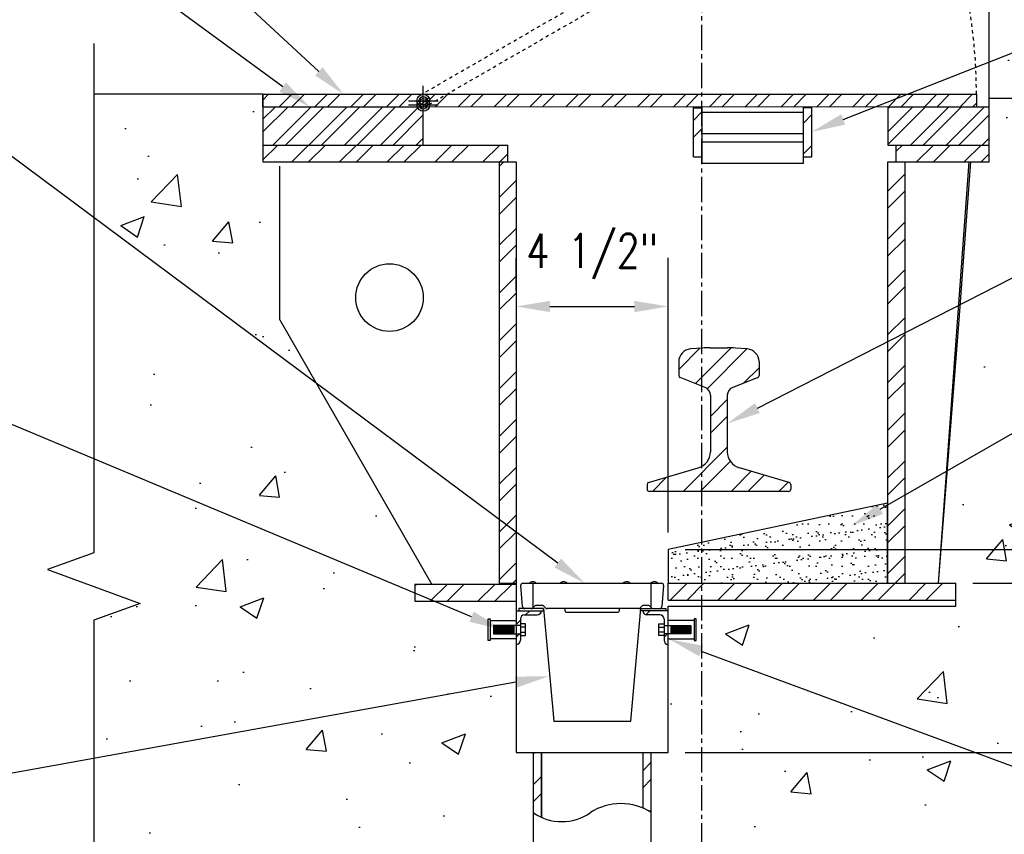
# Model space of a CAD drawing. Header units: inches. Extents: x -52 to 1110, y 0 to 128.
# Tile 18 of 38: x 377 to 406, y 81 to 106. Entities that reach past the tile are written whole.
import ezdxf
from ezdxf import colors
from ezdxf.entities.mleader import LeaderData, LeaderLine
from ezdxf.math import Vec2, Vec3

# ---------------------------------------------------------------- set-up
doc = ezdxf.new("R2010")
doc.units = ezdxf.units.IN
doc.header["$MEASUREMENT"] = 0
doc.linetypes.add('CENTER2', pattern=[1.125, 0.75, -0.125, 0.125, -0.125])
doc.linetypes.add('Hidden 3_32_', pattern=[0.140625, 0.09375, -0.046875])
for name, color, linetype in [('A-FLOR-PATT', 8, 'Continuous'), ('A-WALL-PATT', 8, 'Continuous'), ('G-Anno-Std-Cntr', 1, 'CENTER2'), ('M-DETL-PATT', 1, 'Continuous'), ('S-ANNO-DIMS', 1, 'Continuous'), ('S-ANNO-NOTE', 2, 'Continuous'), ('S-ANNO-SYMB', 2, 'Continuous'), ('S-DETL-GENF', 3, 'Continuous'), ('S-DETL-HDLN', 90, 'Hidden 3_32_'), ('S-DETL-LW10-_CL', 1, 'CENTER2'), ('S-DETL-MEDM', 33, 'Continuous'), ('S-DETL-THIN', 1, 'Continuous')]:
    doc.layers.add(name, color=color, linetype=linetype)
doc.layers.add('G-ANNO-NPLT', color=140, linetype='Continuous', plot=False)
doc.styles.add('Annotative', font='romans.shx', dxfattribs={"width": 0.8, "height": 0.125})
doc.dimstyles.new('Annotative', dxfattribs={"dimscale": 0, "dimtxt": 0.125, "dimasz": 0.125, "dimexe": 0.18, "dimexo": 0.0625, "dimgap": 0.09, "dimtad": 1, "dimdec": 3, "dimzin": 3, "dimdsep": 46, "dimlunit": 4, "dimtxsty": 'Annotative', "dimcen": 0.09, "dimclrt": 2, "dimazin": 2, "dimtfac": 1, "dimtdec": 3, "dimtmove": 1, "dimatfit": 0, "dimfxl": 1, "dimtfill": 1, "dimfrac": 2, "dimtolj": 1, "dimtzin": 0, "dimarcsym": 0})
pattern_1 = [(45, (0, -1e-14), (-0.7071068, 0.7071068), []), (45, (0, 0.5), (-0.7071068, 0.7071068), [])]
pattern_2 = [(45, (417.3533, -60.8364), (-0.79196, 0.79196), []), (45, (417.3533, -59.6364), (-0.79196, 0.79196), [])]
pattern_3 = [(50, (179.218, -60.8364), (7.1726, -0.62752), [0.75, -8.25]), (355, (179.218, -60.8364), (-1.38751, 7.52192), [0.6, -6.6]), (100.4514, (179.8156, -60.889), (5.78509, 6.8944), [0.6374, -7.01142]), (46.1842, (179.218, -58.8364), (10.67241, -1.6552), [1.125, -12.375]), (96.6356, (180.107, -58.974), (9.34662, 9.7412), [0.9561, -10.51714]), (351.184, (179.218, -58.836), (9.3466, 9.7412), [0.9, -9.9]), (21, (180.218, -59.3364), (5.96907, -4.02619), [0.75, -8.25]), (326, (180.218, -59.3364), (2.43315, 7.2515), [0.6, -6.6]), (71.4514, (180.715, -59.672), (8.40222, 3.22531), [0.6374, -7.01142]), (37.5, (179.218, -60.8364), (0.121599, 3.328939), [0, -6.52, 0, -6.7, 0, -6.625]), (7.5, (179.218, -60.8364), (2.630695, 3.944117), [0, -3.82, 0, -6.37, 0, -2.525]), (327.5, (176.988, -60.8364), (5.338224, -0.225549), [0, -2.5, 0, -7.8, 0, -10.35]), (317.5, (175.988, -60.8364), (5.83186, 1.00105), [0, -3.25, 0, -5.18, 0, -7.35])]
pattern_4 = [(45, (277.29986, -23.7), (-0.53033, 0.53033), []), (45, (277.29986, -23.325), (-0.53033, 0.53033), [])]

# ---------------------------------------------------------------- blocks, each defined once
blk = doc.blocks.new('*D51')
at = {"layer": 'Defpoints', "color": 0, "transparency": 16777216}
for p in [(404.618, 88.864), (419.106, 88.864), (396.106, 83.852)]:
    blk.add_point(p, dxfattribs=at)
at = {"layer": 'S-ANNO-DIMS', "color": 0, "lineweight": -2, "transparency": 16777216}
for p, q in [((405.118, 88.864), (420.546, 88.864)), ((419.106, 84.852), (419.106, 87.864)), ((396.606, 83.852), (420.546, 83.852))]:
    blk.add_line(p, q, dxfattribs=at)
at = {"layer": 'S-ANNO-DIMS', "color": 0, "transparency": 16777216}
for points in [[(418.939, 87.864), (419.273, 87.864), (419.106, 88.864)], [(418.939, 84.852), (419.273, 84.852), (419.106, 83.852)]]:
    blk.add_solid(points, dxfattribs=at)
at = {"layer": 'S-ANNO-DIMS', "color": 2, "lineweight": -3, "transparency": 16777216, "insert": (417.791, 86.358), "char_height": 1, "width": 1.55327, "attachment_point": 5, "rotation": 90, "style": 'Annotative'}
blk.add_mtext('\\A1;5"', dxfattribs=at)
blk = doc.blocks.new('*D24')
at = {"layer": 'Defpoints', "color": 0, "transparency": 16777216}
for p in [(396.106, 89.864), (419.106, 89.864), (404.618, 88.864)]:
    blk.add_point(p, dxfattribs=at)
at = {"layer": 'S-ANNO-DIMS', "color": 0, "lineweight": -2, "transparency": 16777216}
for p, q in [((419.106, 90.864), (419.106, 91.864)), ((396.606, 89.864), (420.546, 89.864)), ((419.106, 88.864), (419.106, 89.864)), ((405.118, 88.864), (420.546, 88.864)), ((419.106, 87.864), (419.106, 86.864))]:
    blk.add_line(p, q, dxfattribs=at)
at = {"layer": 'S-ANNO-DIMS', "color": 0, "transparency": 16777216}
for points in [[(418.939, 90.864), (419.273, 90.864), (419.106, 89.864)], [(418.939, 87.864), (419.273, 87.864), (419.106, 88.864)]]:
    blk.add_solid(points, dxfattribs=at)
at = {"layer": 'S-ANNO-DIMS', "color": 2, "lineweight": -3, "transparency": 16777216, "insert": (417.791, 91.864), "char_height": 1, "attachment_point": 5, "rotation": 90, "style": 'Annotative'}
blk.add_mtext('\\A1;1"', dxfattribs=at)
blk = doc.blocks.new('*U17')
at = {"layer": 'G-Anno-Std-Cntr', "color": 0, "lineweight": -3, "transparency": 16777216}
for p, q in [((0, 0.05), (0, 0.4375)), ((-0.4375, 0), (-0.05, 0)), ((0.05, 0), (0.4375, 0)), ((0, -0.4375), (0, -0.05))]:
    blk.add_line(p, q, dxfattribs=at)
at = {"layer": 'G-Anno-Std-Cntr', "color": 0, "linetype": 'Continuous', "lineweight": -3, "transparency": 16777216}
for p, q in [((-0.025, 0), (0.025, 0)), ((0, -0.025), (0, 0.025))]:
    blk.add_line(p, q, dxfattribs=at)
blk = doc.blocks.new('*U18')
at = {"layer": 'G-ANNO-NPLT', "color": 0, "lineweight": -3, "transparency": 16777216}
for p, q in [((0, 0.05), (0, 0.4375)), ((-0.4375, 0), (-0.05, 0)), ((0.05, 0), (0.4375, 0)), ((0, -0.4375), (0, -0.05))]:
    blk.add_line(p, q, dxfattribs=at)
at = {"layer": 'G-ANNO-NPLT', "color": 0, "linetype": 'Continuous', "lineweight": -3, "transparency": 16777216}
for p, q in [((-0.025, 0), (0.025, 0)), ((0, -0.025), (0, 0.025))]:
    blk.add_line(p, q, dxfattribs=at)
blk = doc.blocks.new('*D77')
at = {"layer": 'Defpoints', "color": 0, "transparency": 16777216}
for p in [(396.106, 97.053), (391.606, 97.027), (396.106, 89.864)]:
    blk.add_point(p, dxfattribs=at)
at = {"layer": 'S-ANNO-DIMS', "color": 0, "lineweight": -2, "transparency": 16777216}
for p, q in [((391.606, 97.527), (391.606, 98.493)), ((396.106, 90.364), (396.106, 98.493)), ((392.606, 97.053), (395.106, 97.053))]:
    blk.add_line(p, q, dxfattribs=at)
at = {"layer": 'S-ANNO-DIMS', "color": 0, "transparency": 16777216}
for points in [[(392.606, 97.22), (392.606, 96.886), (391.606, 97.053)], [(395.106, 97.22), (395.106, 96.886), (396.106, 97.053)]]:
    blk.add_solid(points, dxfattribs=at)
at = {"layer": 'S-ANNO-DIMS', "color": 2, "lineweight": -3, "transparency": 16777216, "insert": (393.856, 98.535), "char_height": 1, "attachment_point": 5, "style": 'Annotative'}
blk.add_mtext('\\A1;4 1/2"', dxfattribs=at)

msp = doc.modelspace()

# ---------------------------------------------------------------- hatches: boundary and pattern name
at = {"layer": 'A-WALL-PATT', "lineweight": -3}
h = msp.add_hatch(dxfattribs=at)
h.set_pattern_fill('AR-CONC', color=8, style=0)
h.set_pattern_definition(pattern_3)
h.paths.add_polyline_path([(415.1055, 93.3436), (416.4793, 93.8436), (413.7318, 94.8436), (415.1055, 95.3436), (415.1055, 103.0809), (405.6055, 103.0809), (405.6055, 103.3309), (405.2305, 103.3309), (405.2305, 101.7756), (405.5104, 101.7756), (405.5104, 101.2756), (405.0559, 101.2756), (404.7192, 96.6579), (404.1055, 88.8637), (404.6184, 88.8637), (404.6184, 88.1818), (396.1055, 88.1818), (396.1055, 87.7575), (396.8737, 87.7575), (396.8737, 87.8093), (396.9342, 87.8093), (396.9342, 87.168), (396.8737, 87.168), (396.1055, 87.2197), (396.1055, 83.8519), (395.6055, 83.8519), (395.6055, 75.3956), (396.1055, 75.3956), (396.6055, 74.0218), (397.6055, 76.7693), (398.1055, 75.3956), (415.1055, 75.3956)])
h.paths.add_polyline_path([(415.1055, 103.0809), (415.1055, 116.1513), (411.3555, 116.1513), (410.8555, 117.5251), (409.8555, 114.7776), (409.3555, 116.1513), (405.6055, 116.1513), (405.6055, 103.0809)])
h = msp.add_hatch(dxfattribs=at)
h.set_pattern_fill('AR-CONC', color=8, style=0)
h.set_pattern_definition(pattern_3)
h.paths.add_polyline_path([(392.1071, 83.8518), (391.6053, 83.8518), (391.6053, 87.2197), (390.8386, 87.2197), (390.8386, 87.168), (390.7782, 87.168), (390.7782, 87.8093), (390.8386, 87.8093), (391.6053, 87.7575), (391.6053, 88.1078), (391.6053, 88.3309), (388.6055, 88.3309), (388.6055, 88.8309), (389.1055, 88.8309), (384.6055, 96.6579), (384.6055, 101.1506), (384.1055, 101.1506), (384.0945, 101.2059), (384.1055, 101.2059), (384.1055, 103.2061), (379.1055, 103.2061), (379.1055, 89.7667), (377.7318, 89.2667), (380.4793, 88.2667), (379.1055, 87.7667), (379.1055, 75.3956), (392.1071, 75.3956)])
h = msp.add_hatch(dxfattribs=at)
h.set_pattern_fill('FP_1', color=8, style=0, pattern_type=2)
h.set_pattern_definition(pattern_2)
h.paths.add_polyline_path([(391.6055, 87.0512), (391.6485, 87.0598), (391.668, 87.0679), (391.6939, 87.0878), (391.7138, 87.1137), (391.7263, 87.1438), (391.7305, 87.1762), (391.7305, 87.8012), (391.7348, 87.8335), (391.7473, 87.8637), (391.7671, 87.8896), (391.793, 87.9094), (391.8232, 87.9219), (391.8555, 87.9262), (392.2305, 87.9262), (392.2629, 87.9304), (392.293, 87.9429), (392.3189, 87.9628), (392.3388, 87.9887), (392.3513, 88.0188), (392.3555, 88.0512), (391.6055, 88.0512), (391.6055, 87.0598)])
h = msp.add_hatch(dxfattribs=at)
h.set_pattern_fill('FP_1', color=8, style=0, pattern_type=2)
h.set_pattern_definition(pattern_2)
h.paths.add_polyline_path([(396.1068, 87.0512), (396.1055, 88.0512), (395.3568, 88.0512), (395.3611, 88.0188), (395.3735, 87.9887), (395.3934, 87.9628), (395.4193, 87.9429), (395.4494, 87.9304), (395.4818, 87.9262), (395.8568, 87.9262), (395.9002, 87.9173), (395.9193, 87.9094), (395.9452, 87.8896), (395.9651, 87.8637), (395.9775, 87.8335), (395.9818, 87.8012), (395.9818, 87.1762), (395.9861, 87.1438), (395.9985, 87.1137), (396.0184, 87.0878), (396.0443, 87.0679), (396.0744, 87.0554), (396.1055, 87.0514)])
at = {"layer": 'M-DETL-PATT', "lineweight": -3}
h = msp.add_hatch(dxfattribs=at)
h.set_pattern_fill('STEEL', color=8, scale=6, style=0)
h.set_pattern_definition([(45, (183.6251, -6.1039), (-0.53033, 0.53033), []), (45, (183.6251, -5.7289), (-0.53033, 0.53033), [])])
h.paths.add_polyline_path([(384.1055, 103.3311), (384.1055, 102.9561), (405.2305, 102.9559), (405.2305, 103.3309)])
h = msp.add_hatch(dxfattribs=at)
h.set_pattern_fill('STEEL', color=8, scale=6, style=0)
h.set_pattern_definition(pattern_4)
h.paths.add_polyline_path([(388.668, 103.1434, 1), (389.043, 103.1434, 1)])
h.paths.add_polyline_path([(388.9805, 103.1434, -1), (388.7305, 103.1434, -1)], flags=16)
h = msp.add_hatch(dxfattribs=at)
h.set_pattern_fill('STEEL', color=8, scale=6, style=0)
h.set_pattern_definition(pattern_4)
h.paths.add_polyline_path([(388.7305, 103.1434, 1), (388.9805, 103.1434, 1)])
h = msp.add_hatch(dxfattribs=at)
h.set_pattern_fill('STEEL', color=8, scale=6, style=0)
h.set_pattern_definition([(45, (277.2809, -23.7), (-0.53033, 0.53033), []), (45, (277.2809, -23.325), (-0.53033, 0.53033), [])])
h.paths.add_polyline_path([(384.1055, 102.9559), (384.1055, 101.8309), (388.8555, 101.8309), (388.8555, 102.9559)])
h = msp.add_hatch(dxfattribs=at)
h.set_pattern_fill('STEEL', color=8, scale=8, style=0)
h.set_pattern_definition([(45, (183.6251, -5.1039), (-0.7071068, 0.7071068), []), (45, (183.6251, -4.6039), (-0.7071068, 0.7071068), [])])
h.paths.add_polyline_path([(400.3555, 101.4838), (400.3555, 102.9309), (400.1055, 102.9309), (400.1055, 101.4838), (400.2516, 101.4838)])
h.paths.add_polyline_path([(397.1055, 101.4838), (397.1055, 102.9309), (396.8555, 102.9309), (396.8555, 101.4838)])
h = msp.add_hatch(dxfattribs=at)
h.set_pattern_fill('STEEL', color=8, scale=6, style=0)
h.set_pattern_definition([(45, (294.0309, -23.7), (-0.53033, 0.53033), []), (45, (294.0309, -23.325), (-0.53033, 0.53033), [])])
h.paths.add_polyline_path([(402.6055, 102.9559), (402.6055, 101.8309), (405.6055, 101.8309), (405.6055, 102.9559)])
h = msp.add_hatch(dxfattribs=at)
h.set_pattern_fill('STEEL', color=8, scale=8, style=0)
h.set_pattern_definition([(45, (0, 0.125), (-0.7071068, 0.7071068), []), (45, (0, 0.625), (-0.7071068, 0.7071068), [])])
h.paths.add_polyline_path([(384.1055, 101.3309), (391.3555, 101.3309), (391.3555, 101.8309), (384.1055, 101.8309)])
h = msp.add_hatch(dxfattribs=at)
h.set_pattern_fill('STEEL', color=8, scale=8, style=0)
h.set_pattern_definition([(45, (14.25, 0.125), (-0.7071068, 0.7071068), []), (45, (14.25, 0.625), (-0.7071068, 0.7071068), [])])
h.paths.add_polyline_path([(402.8555, 101.3309), (405.6055, 101.3309), (405.6055, 101.8309), (402.8555, 101.8309)])
h = msp.add_hatch(dxfattribs=at)
h.set_pattern_fill('STEEL', color=8, scale=8, style=0)
h.set_pattern_definition(pattern_1)
h.paths.add_polyline_path([(391.6055, 88.8637), (391.6055, 101.3309), (391.1055, 101.3309), (391.1055, 88.8637)])
h = msp.add_hatch(dxfattribs=at)
h.set_pattern_fill('STEEL', color=8, scale=8, style=0)
h.set_pattern_definition(pattern_1)
h.paths.add_polyline_path([(402.6055, 88.8637), (403.1055, 88.8637), (403.1055, 101.3309), (402.6055, 101.3309)])
h = msp.add_hatch(dxfattribs=at)
h.set_pattern_fill('STEEL', color=8, scale=8, style=0)
h.set_pattern_definition(pattern_1)
h.paths.add_polyline_path([(395.9002, 91.5809), (399.6842, 91.583), (399.6993, 91.5893), (399.7122, 91.5992), (399.7222, 91.6121), (399.7284, 91.6272), (399.7305, 91.6434), (399.7285, 91.8), (399.7225, 91.8148), (399.7129, 91.8277), (399.7003, 91.8376), (399.6857, 91.8441), (398.2145, 92.2768), (398.0972, 92.3284), (397.9969, 92.4081), (397.9201, 92.5107), (397.872, 92.6294), (397.8555, 92.7565), (397.8555, 94.427), (397.8627, 94.4863), (397.8837, 94.5422), (397.9173, 94.5915), (397.9617, 94.6315), (398.0143, 94.6598), (398.769, 94.9573), (398.7867, 94.9792), (398.793, 95.0066), (398.793, 95.4211), (398.7815, 95.5135), (398.7475, 95.6003), (398.6932, 95.6759), (398.6219, 95.7359), (398.5381, 95.7764), (398.4468, 95.795), (397.9805, 95.8287), (397.8653, 95.8309), (397.2306, 95.8287), (397.1157, 95.8221), (396.7643, 95.795), (396.673, 95.7764), (396.5892, 95.7359), (396.5179, 95.6759), (396.4636, 95.6003), (396.4296, 95.5135), (396.418, 95.4211), (396.418, 95.0066), (396.4244, 94.9792), (396.4421, 94.9573), (396.4677, 94.9454), (397.1967, 94.6598), (397.2494, 94.6315), (397.2938, 94.5915), (397.3274, 94.5422), (397.3484, 94.4863), (397.3555, 94.427), (397.3555, 92.7565), (397.3391, 92.6294), (397.291, 92.5107), (397.2142, 92.4081), (397.1139, 92.3284), (396.9966, 92.2768), (395.5107, 91.8376), (395.4982, 91.8277), (395.4886, 91.8148), (395.4826, 91.8), (395.4805, 91.7841), (395.4827, 91.6272), (395.4889, 91.6121), (395.4988, 91.5992), (395.5118, 91.5893), (395.5269, 91.583), (395.543, 91.5809)])
h = msp.add_hatch(dxfattribs=at)
h.set_pattern_fill('AR-SAND', color=8, scale=0.25, style=0)
h.paths.add_polyline_path([(402.5966, 88.8637), (402.5966, 91.2298), (396.1055, 89.8637), (396.1055, 88.8637), (401.1044, 88.8637)])
h = msp.add_hatch(dxfattribs=at)
h.set_pattern_fill('STEEL', color=8, scale=8, style=0)
h.set_pattern_definition(pattern_1)
h.paths.add_polyline_path([(391.6055, 88.3309), (391.6053, 88.8309), (388.6055, 88.8309), (388.6055, 88.3309), (391.6053, 88.3309)])
h = msp.add_hatch(dxfattribs=at)
h.set_pattern_fill('STEEL', color=8, scale=8, style=0)
h.set_pattern_definition(pattern_1)
h.paths.add_polyline_path([(401.1044, 88.3637), (404.6055, 88.3637), (404.6055, 88.8637), (396.1055, 88.8637), (396.1055, 88.3637)])
h = msp.add_hatch(dxfattribs=at)
h.set_pattern_fill('STEEL', color=8, scale=8, style=0)
h.set_pattern_definition(pattern_1)
h.paths.add_polyline_path([(392.3565, 81.9353), (392.3565, 83.8518), (392.1071, 83.8518), (392.1071, 82.0749), (392.2281, 81.9993)])
h.paths.add_polyline_path([(395.6055, 82.0765), (395.6055, 83.8518), (395.3555, 83.8518), (395.3555, 82.2099), (395.4834, 82.1486)])

# ---------------------------------------------------------------- linework, layer by layer
at = {"layer": 'A-FLOR-PATT', "lineweight": -3}
for p, q in [((390.9578, 87.6137), (390.9578, 87.3637)), ((390.9828, 87.6137), (390.9828, 87.3637)), ((391.0078, 87.6137), (391.0078, 87.3637)), ((391.0328, 87.6137), (391.0328, 87.3637)), ((391.0578, 87.6137), (391.0578, 87.3637)), ((391.0828, 87.6137), (391.0828, 87.3637)), ((391.1078, 87.6137), (391.1078, 87.3637)), ((391.1328, 87.6137), (391.1328, 87.3637)), ((391.1578, 87.6137), (391.1578, 87.3637)), ((391.1828, 87.6137), (391.1828, 87.3637)), ((391.2078, 87.6137), (391.2078, 87.3637)), ((391.2328, 87.6137), (391.2328, 87.3637)), ((391.2578, 87.6137), (391.2578, 87.3637)), ((391.2828, 87.6137), (391.2828, 87.3637)), ((391.3078, 87.6137), (391.3078, 87.3637)), ((391.3328, 87.6137), (391.3328, 87.3637)), ((391.3578, 87.6137), (391.3578, 87.3637)), ((391.3828, 87.6137), (391.3828, 87.3637)), ((391.4078, 87.6137), (391.4078, 87.3637)), ((391.4328, 87.6137), (391.4328, 87.3637)), ((391.4578, 87.6137), (391.4578, 87.3637)), ((391.4828, 87.6137), (391.4828, 87.3637)), ((391.5078, 87.6137), (391.5078, 87.3637)), ((391.5328, 87.6137), (391.5328, 87.3637)), ((396.1795, 87.6137), (396.1795, 87.3637)), ((396.2045, 87.6137), (396.2045, 87.3637)), ((396.2295, 87.6137), (396.2295, 87.3637)), ((396.2545, 87.6137), (396.2545, 87.3637)), ((396.2795, 87.6137), (396.2795, 87.3637)), ((396.3045, 87.6137), (396.3045, 87.3637)), ((396.3295, 87.6137), (396.3295, 87.3637)), ((396.3545, 87.6137), (396.3545, 87.3637)), ((396.3795, 87.6137), (396.3795, 87.3637)), ((396.4045, 87.6137), (396.4045, 87.3637)), ((396.4295, 87.6137), (396.4295, 87.3637)), ((396.4545, 87.6137), (396.4545, 87.3637)), ((396.4795, 87.6137), (396.4795, 87.3637)), ((396.5045, 87.6137), (396.5045, 87.3637)), ((396.5295, 87.6137), (396.5295, 87.3637)), ((396.5545, 87.6137), (396.5545, 87.3637)), ((396.5795, 87.6137), (396.5795, 87.3637)), ((396.6045, 87.6137), (396.6045, 87.3637)), ((396.6295, 87.6137), (396.6295, 87.3637)), ((396.6545, 87.6137), (396.6545, 87.3637)), ((396.6795, 87.6137), (396.6795, 87.3637)), ((396.7045, 87.6137), (396.7045, 87.3637)), ((396.7295, 87.6137), (396.7295, 87.3637)), ((396.7545, 87.6137), (396.7545, 87.3637))]:
    msp.add_line(p, q, dxfattribs=at)
at = {"layer": 'G-ANNO-NPLT', "lineweight": -3}
for radius in [0.1875, 0.125]:
    msp.add_circle((388.8555, 103.0184), radius, dxfattribs=at)
at = {"layer": 'S-DETL-GENF', "lineweight": -3}
msp.add_lwpolyline([(379.1055, 104.8309), (379.1055, 89.7667), (377.7318, 89.2667), (380.4793, 88.2667), (379.1055, 87.7667), (379.1055, 73.8956)], dxfattribs=at)
at = {"layer": 'S-DETL-HDLN', "lineweight": -3}
msp.add_lwpolyline([(388.7617, 103.3059), (402.943, 111.4933), (403.1305, 111.1685), (388.9492, 102.9811)], dxfattribs=at)
msp.add_arc((389.5553, 103.3309), 15.6753, 0.00002, 30, dxfattribs=at)
at = {"layer": 'S-DETL-LW10-_CL'}
msp.add_line((397.1055, 79.8895), (397.1055, 117.9478), dxfattribs=at)
at = {"layer": 'S-DETL-MEDM', "lineweight": -3}
for p, q in [((405.6055, 101.3309), (405.6055, 116.2763)), ((384.1055, 103.3311), (379.1055, 103.3311)), ((384.1055, 103.3311), (384.1055, 101.3309)), ((415.1055, 103.2059), (405.6055, 103.2059)), ((384.1055, 101.8309), (391.3555, 101.8309)), ((391.3555, 101.3309), (391.3555, 101.8309)), ((402.6055, 101.8309), (405.6055, 101.8309)), ((384.1055, 101.3309), (391.6055, 101.3309)), ((384.6055, 96.6579), (384.6055, 101.2059)), ((391.1055, 101.3309), (391.1055, 88.8309)), ((391.6055, 101.3309), (391.6055, 88.1078)), ((402.6055, 88.8637), (402.6055, 101.3309)), ((402.6055, 101.3309), (405.6055, 101.3309)), ((403.1055, 101.3309), (403.1055, 88.8637)), ((404.1055, 88.8637), (405.0144, 101.3309)), ((404.7192, 96.6579), (405.0599, 101.3309)), ((384.6055, 96.6579), (389.1055, 88.8309)), ((404.1055, 88.8637), (404.7192, 96.6579)), ((397.1157, 95.8221), (396.7643, 95.795)), ((397.3458, 95.8309), (397.8653, 95.8309)), ((398.4468, 95.795), (398.0954, 95.8221)), ((396.418, 95.4211), (396.418, 95.0066)), ((398.793, 95.4211), (398.793, 95.0066)), ((397.1967, 94.6598), (396.4577, 94.9493)), ((398.7434, 94.9454), (398.0143, 94.6598)), ((397.3555, 94.427), (397.3555, 92.7565)), ((397.8555, 94.427), (397.8555, 92.7565)), ((395.5254, 91.8441), (396.9966, 92.2768)), ((399.6857, 91.8441), (398.2145, 92.2768)), ((395.4805, 91.7841), (395.4805, 91.6434)), ((399.668, 91.5809), (395.543, 91.5809)), ((399.7305, 91.7841), (399.7305, 91.6434)), ((402.5966, 91.2298), (396.1055, 89.8637)), ((396.1055, 89.8637), (396.1055, 88.8637)), ((388.6055, 88.8309), (388.6055, 88.3309)), ((391.6055, 88.8309), (388.6055, 88.8309)), ((391.1055, 88.8637), (391.6055, 88.8637)), ((391.7947, 88.171), (391.7422, 88.796)), ((391.8045, 88.8637), (395.9066, 88.8637)), ((392.1122, 88.1473), (392.1122, 88.8637)), ((395.5989, 88.1473), (395.5989, 88.8637)), ((395.9689, 88.796), (395.9164, 88.171)), ((396.1055, 88.3637), (396.1055, 88.8637)), ((396.1055, 88.8637), (404.6184, 88.8637)), ((404.6184, 88.1818), (404.6184, 88.8637)), ((388.6055, 88.3309), (391.6053, 88.3309)), ((396.1055, 88.3637), (404.6055, 88.3637)), ((391.6053, 88.1078), (391.6053, 83.8518)), ((391.6055, 88.0512), (392.416, 88.0512)), ((391.682, 88.1137), (391.682, 88.0512)), ((392.416, 88.1137), (391.682, 88.1137)), ((392.1559, 88.191), (392.0969, 88.132)), ((392.3714, 88.2093), (392.2001, 88.2093)), ((392.4736, 88.1323), (392.4159, 88.1908)), ((392.416, 88.1137), (392.7158, 84.7833)), ((392.416, 88.0512), (392.416, 88.1137)), ((395.2343, 88.1137), (392.5181, 88.1137)), ((393.0481, 88.1137), (393.0481, 88.0662)), ((394.663, 88.0662), (394.663, 88.1137)), ((394.9965, 84.7833), (395.2963, 88.1137)), ((395.3365, 88.1908), (395.2788, 88.1323)), ((395.2963, 88.0512), (395.2963, 88.1137)), ((395.2963, 88.1137), (396.0303, 88.1137)), ((396.1055, 88.0512), (395.2963, 88.0512)), ((395.5109, 88.2093), (395.381, 88.2093)), ((395.6142, 88.132), (395.5551, 88.191)), ((396.0303, 88.1137), (396.0303, 88.0512)), ((396.1055, 83.8519), (396.1055, 88.1818)), ((396.1055, 88.1818), (404.6184, 88.1818)), ((390.7782, 87.168), (390.7782, 87.8093)), ((390.7782, 87.8093), (390.8386, 87.8093)), ((390.8386, 87.8093), (390.8386, 87.168)), ((390.8386, 87.7575), (391.6053, 87.7575)), ((391.7305, 87.8012), (391.7305, 87.1762)), ((391.8555, 87.9262), (392.2305, 87.9262)), ((393.1106, 88.0037), (394.6005, 88.0037)), ((395.8568, 87.9262), (395.4818, 87.9262)), ((395.9818, 87.8012), (395.9818, 87.1762)), ((396.8737, 87.7575), (396.1055, 87.7575)), ((396.8737, 87.8093), (396.8737, 87.168)), ((396.9342, 87.8093), (396.8737, 87.8093)), ((396.9342, 87.168), (396.9342, 87.8093)), ((391.7305, 87.6137), (390.9328, 87.6137)), ((390.9328, 87.6137), (390.9328, 87.3637)), ((391.8805, 87.6637), (391.7305, 87.6637)), ((391.8805, 87.5637), (391.7305, 87.5637)), ((391.8805, 87.3137), (391.8805, 87.6637)), ((395.8318, 87.3137), (395.8318, 87.6637)), ((395.8318, 87.6637), (395.9818, 87.6637)), ((395.8318, 87.5637), (395.9818, 87.5637)), ((395.9818, 87.6137), (396.7795, 87.6137)), ((396.7795, 87.6137), (396.7795, 87.3637)), ((390.8386, 87.168), (390.7782, 87.168)), ((391.6053, 87.2197), (390.8386, 87.2197)), ((390.9328, 87.3637), (391.7305, 87.3637)), ((391.7305, 87.4137), (391.8805, 87.4137)), ((391.7305, 87.3137), (391.8805, 87.3137)), ((395.9818, 87.4137), (395.8318, 87.4137)), ((395.9818, 87.3137), (395.8318, 87.3137)), ((396.7795, 87.3637), (395.9818, 87.3637)), ((396.1055, 87.2197), (396.8737, 87.2197)), ((396.8737, 87.168), (396.9342, 87.168)), ((392.7158, 84.7833), (394.9965, 84.7833)), ((391.6053, 83.8518), (392.1071, 83.8518)), ((392.1071, 83.8518), (392.1071, 75.3956)), ((392.1071, 83.8518), (395.6055, 83.8518)), ((392.3572, 83.8518), (392.3572, 81.9351)), ((395.3555, 83.8518), (395.3555, 82.2099)), ((395.6055, 75.3956), (395.6055, 83.8519)), ((395.6055, 83.8519), (396.1055, 83.8519))]:
    msp.add_line(p, q, dxfattribs=at)
at = {"layer": 'S-DETL-MEDM'}
msp.add_line((402.8555, 101.3309), (402.8555, 101.8309), dxfattribs=at)
at = {"layer": 'S-DETL-MEDM', "lineweight": -3}
for points in [[(384.1055, 102.9561), (384.1055, 103.3311), (405.2305, 103.3309), (405.2305, 102.9559)], [(384.1055, 101.8309), (388.8555, 101.8309), (388.8555, 102.9559), (384.1055, 102.9559)], [(402.6055, 101.8309), (405.6055, 101.8309), (405.6055, 102.9559), (402.6055, 102.9559)]]:
    msp.add_lwpolyline(points, close=True, dxfattribs=at)
msp.add_circle((387.8555, 97.3159), 1, dxfattribs=at)
for centre, radius, start, end in [((396.793, 95.4211), 0.375, 94.39871, 180), ((397.3458, 92.8309), 3, 90, 94.39871), ((397.8653, 92.8309), 3, 85.60129, 90), ((398.418, 95.4211), 0.375, 360, 85.60129), ((396.4805, 95.0075), 0.0625, 180, 248.60231), ((398.7305, 95.0066), 0.0625, 281.88866, 0), ((397.1055, 94.427), 0.25, 0, 68.60231), ((398.1055, 94.427), 0.25, 111.39769, 180), ((396.8555, 92.7565), 0.5, 286.38954, 0), ((398.3555, 92.7565), 0.5, 180, 253.61046), ((395.543, 91.7841), 0.0625, 106.38954, 180), ((399.668, 91.7841), 0.0625, 0, 73.61046), ((395.543, 91.6434), 0.0625, 180, 270), ((399.668, 91.6434), 0.0625, 270, 0), ((392.098, 88.7697), 0.1394, 42.42122, 137.57878), ((393.0096, 88.7697), 0.1394, 42.42122, 137.57878), ((394.8789, 88.7697), 0.1394, 42.42122, 137.57878), ((395.6988, 88.7697), 0.1394, 42.42122, 137.57878), ((391.8045, 88.8012), 0.0625, 90, 184.79941), ((395.9066, 88.8012), 0.0625, 355.20059, 90), ((391.8569, 88.1762), 0.0625, 184.79941, 270), ((392.0527, 88.1762), 0.0625, 270, 315), ((392.2001, 88.1468), 0.0625, 90, 135), ((392.2305, 88.0512), 0.125, 270, 0), ((392.3714, 88.1468), 0.0625, 44.62429, 90), ((392.5181, 88.1762), 0.0625, 224.62429, 270), ((393.1106, 88.0662), 0.0625, 180, 270), ((394.6005, 88.0662), 0.0625, 270, 0), ((395.2343, 88.1762), 0.0625, 270, 315.37571), ((395.381, 88.1468), 0.0625, 90, 135.37571), ((395.4818, 88.0512), 0.125, 180, 270), ((395.5109, 88.1468), 0.0625, 45, 90), ((395.6584, 88.1762), 0.0625, 225, 270), ((395.8541, 88.1762), 0.0625, 270, 355.20059), ((391.8555, 87.8012), 0.125, 90, 180), ((395.8568, 87.8012), 0.125, 360, 90), ((391.6055, 87.1762), 0.125, 270, 0), ((396.1068, 87.1762), 0.125, 180, 269.42004), ((394.7047, 80.6882), 1.655, 57.02113, 122.97887), ((392.9542, 83.2966), 1.4867, 235.26224, 304.85056)]:
    msp.add_arc(centre, radius, start, end, dxfattribs=at)
at = {"layer": 'S-DETL-THIN', "lineweight": -3}
for p, q in [((396.8555, 101.4838), (396.8555, 102.9559)), ((396.8555, 102.9309), (397.1055, 102.9309)), ((400.1055, 102.7899), (397.1055, 102.7899)), ((400.1055, 102.1649), (397.1055, 102.1649)), ((400.1055, 101.9149), (397.1055, 101.9149)), ((402.5966, 88.8637), (402.5966, 91.2298)), ((396.1055, 88.8637), (402.5966, 88.8637)), ((391.6055, 88.0512), (391.6055, 87.0512)), ((392.1071, 83.8518), (392.1065, 82.0753)), ((392.3565, 81.9353), (392.3565, 83.8518))]:
    msp.add_line(p, q, dxfattribs=at)
for points in [[(397.1055, 102.9559), (397.1055, 101.2899), (400.1055, 101.2899), (400.1055, 102.9559)], [(400.1055, 101.4838), (400.3555, 101.4838), (400.3555, 102.9559)], [(400.3555, 102.9309), (400.1055, 102.9309)], [(396.8555, 101.4838), (397.1055, 101.4838)]]:
    msp.add_lwpolyline(points, dxfattribs=at)
for radius in [0.1875, 0.125]:
    msp.add_circle((388.8555, 103.1434), radius, dxfattribs=at)

# ---------------------------------------------------------------- block references
at = {"layer": 'G-ANNO-NPLT', "lineweight": -3}
msp.add_blockref('*U18', (388.8555, 103.0184), dxfattribs=at)
at = {"layer": 'G-Anno-Std-Cntr', "lineweight": -3}
msp.add_blockref('*U17', (388.8555, 103.1434), dxfattribs=at)

# ---------------------------------------------------------------- dimensions: what is measured, and where the dimension line sits
at = {"layer": 'S-ANNO-DIMS', "lineweight": -3}
dim = msp.add_linear_dim(base=(396.1055, 97.0531), p1=(391.6055, 97.0273), p2=(396.1055, 89.8637), dimstyle='Annotative', override={"dimpost": '\\X', "dimtfill": 0}, dxfattribs=at)
dim.commit()
dim.dimension.update_dxf_attribs({"geometry": '*D77', "text_midpoint": (393.8555, 97.0531), "dimtype": 160})
dim = msp.add_linear_dim(base=(419.1061, 89.8637), p1=(404.6184, 88.8637), p2=(396.1055, 89.8637), angle=90, dimstyle='Annotative', override={"dimpost": '\\X', "dimtfill": 0}, dxfattribs=at)
dim.commit()
dim.dimension.update_dxf_attribs({"geometry": '*D24', "text_midpoint": (419.1061, 91.8637), "dimtype": 160})
dim = msp.add_linear_dim(base=(419.1061, 88.8637), p1=(396.1055, 83.8518), p2=(404.6184, 88.8637), angle=90, dimstyle='Annotative', override={"dimpost": '\\X', "dimtfill": 0}, dxfattribs=at)
dim.commit()
dim.dimension.update_dxf_attribs({"geometry": '*D51', "text_midpoint": (417.7908, 86.3578)})

# ---------------------------------------------------------------- leaders
at = {"layer": 'S-ANNO-NOTE', "lineweight": -3}
ml = msp.add_multileader_mtext('Standard', dxfattribs=at)
ml.set_content('\\A1;3/8" THICK SS TRENCH PLATE', color=256, style='Annotative')
ml.set_leader_properties(color=1, linetype='ByLayer', lineweight=-1)
ml.build(insert=Vec2(0, 0))
ml.multileader.update_dxf_attribs({"text_right_attachment_type": 3, "dogleg_length": 0.125, "arrow_head_size": 1, "scale": 8})
ctx = ml.context
ctx.base_point, ctx.scale, ctx.char_height, ctx.arrow_head_size, ctx.landing_gap_size, ctx.plane_origin = Vec3(362.2724, 116.8748), 8, 1, 1, 0.72, Vec3(382.3629, 126.4588)
ctx.right_attachment, ctx.text_align_type = 3, 2
notes = []
notes.append((ctx, [(0, (1, 1, 0), (373.8553, 115.0176), (-1, 0), 1, [(0, [(386.4979, 103.3311)], 0, [])])]))
ctx.mtext.insert, ctx.mtext.width, ctx.mtext.alignment, ctx.mtext.flow_direction = Vec3(372.1353, 117.3748), 14.190132, 3, 5
ml = msp.add_multileader_mtext('Standard', dxfattribs=at)
ml.set_content('\\A1;1 1/8" THICK SS SPACER PLATE EACH SIDE', color=256, style='Annotative')
ml.set_leader_properties(color=1, linetype='ByLayer', lineweight=-1)
ml.build(insert=Vec2(0, 0))
ml.multileader.update_dxf_attribs({"text_right_attachment_type": 3, "dogleg_length": 0.125, "arrow_head_size": 1, "scale": 8})
ctx = ml.context
ctx.base_point, ctx.scale, ctx.char_height, ctx.arrow_head_size, ctx.landing_gap_size, ctx.plane_origin = Vec3(358.8439, 110.8901), 8, 1, 1, 0.72, Vec3(382.3629, 122.218)
ctx.right_attachment, ctx.text_align_type = 3, 2
notes.append((ctx, [(0, (1, 1, 0), (377.2458, 109.0329), (-1, 0), 1, [(0, [(385.4986, 102.9559)], 0, [])])]))
ctx.mtext.insert, ctx.mtext.width, ctx.mtext.alignment, ctx.mtext.flow_direction = Vec3(375.5258, 111.3901), 17.204796, 3, 5
ml = msp.add_multileader_mtext('Standard', dxfattribs=at)
ml.set_content('\\A1;1 1/2"%%C x 3" CAM ROLLER', color=256, style='Annotative')
ml.set_leader_properties(color=1, linetype='ByLayer', lineweight=-1)
ml.build(insert=Vec2(0, 0))
ml.multileader.update_dxf_attribs({"text_right_attachment_type": 3, "dogleg_length": 0.125, "arrow_head_size": 1, "scale": 8})
ctx = ml.context
ctx.base_point, ctx.scale, ctx.char_height, ctx.arrow_head_size, ctx.landing_gap_size, ctx.plane_origin = Vec3(420.6401, 109.8262), 8, 1, 1, 0.72, Vec3(433.4443, 122.6055)
ctx.right_attachment = 3
notes.append((ctx, [(1, (1, 1, 0), (419.6401, 109.8262), (1, 0), 1, [(0, [(400.3555, 102.2199)], 0, [])])]))
ctx.mtext.insert, ctx.mtext.width, ctx.mtext.flow_direction = Vec3(421.3601, 110.3262), 13.442862, 5
ml = msp.add_multileader_mtext('Standard', dxfattribs=at)
ml.set_content('\\pxt3.2,6.4,9.6,12.8,16,19.2,22.4,25.6,28.8,32,35.2,38.4,41.6,44.8,48,51.2,54.4,57.6,60.8,64,67.2,70.4,73.6,76.8,80,83.2,86.4,89.6,92.8,96,99.2,102.4;{\\C256;ASCE 60# RAIL}', color=256, style='Annotative')
ml.set_leader_properties(color=1, lineweight=-1)
ml.build(insert=Vec2(0, 0))
ml.multileader.update_dxf_attribs({"text_right_attachment_type": 3, "dogleg_length": 0.125, "arrow_head_size": 1, "scale": 8})
ctx = ml.context
ctx.base_point, ctx.scale, ctx.char_height, ctx.arrow_head_size, ctx.landing_gap_size, ctx.plane_origin = Vec3(420.6401, 104.7311), 8, 1, 1, 0.72, Vec3(386.6809, 67.0128)
ctx.right_attachment = 3
notes.append((ctx, [(0, (1, 1, 0), (419.6401, 104.7311), (1, 0), 1, [(0, [(397.8555, 93.5917)], 0, [])])]))
ctx.mtext.insert, ctx.mtext.width, ctx.mtext.flow_direction = Vec3(421.3601, 105.3978), 14.487723, 5
ml = msp.add_multileader_mtext('Standard', dxfattribs=at)
ml.set_content('\\pxt3.2,6.4,9.6,12.8,16,19.2,22.4,25.6,28.8,32,35.2,38.4,41.6,44.8,48,51.2,54.4,57.6,60.8,64,67.2,70.4,73.6,76.8,80,83.2,86.4,89.6,92.8,96,99.2,102.4;20" x 4" C.I. TRENCH DRAIN GRATE', color=256, style='Annotative')
ml.set_leader_properties(color=1, linetype='ByLayer', lineweight=-1)
ml.build(insert=Vec2(0, 0))
ml.multileader.update_dxf_attribs({"text_right_attachment_type": 3, "dogleg_length": 0.125, "arrow_head_size": 1, "scale": 8})
ctx = ml.context
ctx.base_point, ctx.scale, ctx.char_height, ctx.arrow_head_size, ctx.landing_gap_size, ctx.plane_origin = Vec3(360.7486, 103.4083), 8, 1, 1, 0.72, Vec3(442.045, 57.6342)
ctx.right_attachment, ctx.text_align_type = 3, 2
notes.append((ctx, [(1, (1, 1, 0), (376.5982, 101.5512), (-1, 0), 1, [(0, [(393.6367, 88.8637)], 0, [])])]))
ctx.mtext.insert, ctx.mtext.width, ctx.mtext.alignment, ctx.mtext.flow_direction = Vec3(374.8782, 103.9083), 15.753211, 3, 5
ml = msp.add_multileader_mtext('Standard', dxfattribs=at)
ml.set_content('\\pxt3.2,6.4,9.6,12.8,16,19.2,22.4,25.6,28.8,32,35.2,38.4,41.6,44.8,48,51.2,54.4,57.6,60.8,64,67.2,70.4,73.6,76.8,80,83.2,86.4,89.6,92.8,96,99.2,102.4;GROUT SLOPE TO TRENCH DRAIN 1/2" PER FT. MIN', color=256, style='Annotative')
ml.set_leader_properties(color=1, linetype='ByLayer', lineweight=-1)
ml.build(insert=Vec2(0, 0))
ml.multileader.update_dxf_attribs({"text_right_attachment_type": 3, "dogleg_length": 0.125, "arrow_head_size": 1, "scale": 8})
ctx = ml.context
ctx.base_point, ctx.scale, ctx.char_height, ctx.arrow_head_size, ctx.landing_gap_size, ctx.plane_origin = Vec3(420.6401, 100.9708), 8, 1, 1, 0.72, Vec3(437.5095, 86.774)
ctx.right_attachment = 3
notes.append((ctx, [(0, (1, 1, 0), (419.6401, 100.9708), (1, 0), 1, [(0, [(401.515, 90.5571)], 0, [])])]))
ctx.mtext.insert, ctx.mtext.width, ctx.mtext.flow_direction = Vec3(421.3601, 101.6374), 16.432783, 5
ml = msp.add_multileader_mtext('Standard', dxfattribs=at)
ml.set_content('\\pxt3.2,6.4,9.6,12.8,16,19.2,22.4,25.6,28.8,32,35.2,38.4,41.6,44.8,48,51.2,54.4,57.6,60.8,64,67.2,70.4,73.6,76.8,80,83.2,86.4,89.6,92.8,96,99.2,102.4;1/4" ∅ CAST-IN INSERTS (TYP)', color=256, style='Annotative')
ml.set_leader_properties(color=1, lineweight=-1)
ml.build(insert=Vec2(0, 0))
ml.multileader.update_dxf_attribs({"text_right_attachment_type": 3, "dogleg_length": 0.125, "arrow_head_size": 1, "scale": 8})
ctx = ml.context
ctx.base_point, ctx.scale, ctx.char_height, ctx.arrow_head_size, ctx.landing_gap_size, ctx.plane_origin = Vec3(360.7105, 97.1564), 8, 1, 1, 0.72, Vec3(376.9007, 71.9461)
ctx.right_attachment, ctx.text_align_type = 3, 2
notes.append((ctx, [(1, (1, 1, 0), (372.9791, 95.1088), (-1, 0), 1, [(0, [(391.2078, 87.4887)], 0, [])])]))
ctx.mtext.insert, ctx.mtext.width, ctx.mtext.defined_height, ctx.mtext.alignment, ctx.mtext.flow_direction = Vec3(371.2591, 97.823), 13.141601, 0.6786, 3, 5
ml = msp.add_multileader_mtext('Standard', dxfattribs=at)
ml.set_content('\\pxt3.2,6.4,9.6,12.8,16,19.2,22.4,25.6,28.8,32,35.2,38.4,41.6,44.8,48,51.2,54.4,57.6,60.8,64,67.2,70.4,73.6,76.8,80,83.2,86.4,89.6,92.8,96,99.2,102.4;1/2" ∅ POST INSTALLED ANCHOR BOLT W/ 4" EMBED, EPOXIED INTO CONC (TYP OF FOUR)', color=256, style='Annotative')
ml.set_leader_properties(color=1, linetype='ByLayer', lineweight=-1)
ml.build(insert=Vec2(0, 0))
ml.multileader.update_dxf_attribs({"text_right_attachment_type": 3, "dogleg_length": 0.125, "arrow_head_size": 1, "scale": 8})
ctx = ml.context
ctx.base_point, ctx.scale, ctx.char_height, ctx.arrow_head_size, ctx.landing_gap_size, ctx.plane_origin = Vec3(226.4888, 83.6937), 8, 1, 1, 0.72, Vec3(253.7356, 67.418)
ctx.right_attachment = 3
notes.append((ctx, [(0, (1, 1, 0), (225.4888, 83.6937), (1, 0), 1, [(0, [(217.2304, 95.8018)], 0, [])])]))
ctx.mtext.insert, ctx.mtext.width, ctx.mtext.flow_direction = Vec3(227.2088, 84.3604), 30.242588, 5
ml = msp.add_multileader_mtext('Standard', dxfattribs=at)
ml.set_content('\\pxt3.2,6.4,9.6,12.8,16,19.2,22.4,25.6,28.8,32,35.2,38.4,41.6,44.8,48,51.2,54.4,57.6,60.8,64,67.2,70.4,73.6,76.8,80,83.2,86.4,89.6,92.8,96,99.2,102.4;L1x3/4x1/8 SUPPORTS WITH 1/4"∅ CAST-IN INSERTS SPACED @ 4" O.C. PROVIDE A 2" MIN INSERT EMBEDMENT', color=256, style='Annotative')
ml.set_leader_properties(color=1, linetype='ByLayer', lineweight=-1)
ml.build(insert=Vec2(0, 0))
ml.multileader.update_dxf_attribs({"text_right_attachment_type": 3, "dogleg_length": 0.125, "arrow_head_size": 1, "scale": 8})
ctx = ml.context
ctx.base_point, ctx.scale, ctx.char_height, ctx.arrow_head_size, ctx.landing_gap_size, ctx.plane_origin = Vec3(420.6401, 78.5178), 8, 1, 1, 0.72, Vec3(455.5306, 75.7422)
ctx.right_attachment = 3
notes.append((ctx, [(0, (1, 1, 0), (419.6401, 78.5178), (1, 0), 1, [(0, [(396.14, 87.2046)], 0, [])])]))
ctx.mtext.insert, ctx.mtext.width, ctx.mtext.flow_direction = Vec3(421.3601, 79.0178), 27.511969, 5
ml = msp.add_multileader_mtext('Standard', dxfattribs=at)
ml.set_content('REMOVABLE SS MESH BASKET STRAINER', color=256, style='Annotative')
ml.set_leader_properties(color=1, lineweight=-1)
ml.build(insert=Vec2(0, 0))
ml.multileader.update_dxf_attribs({"text_right_attachment_type": 3, "dogleg_length": 0.125, "arrow_head_size": 1, "scale": 8})
ctx = ml.context
ctx.base_point, ctx.scale, ctx.char_height, ctx.arrow_head_size, ctx.landing_gap_size, ctx.plane_origin = Vec3(358.9201, 84.4658), 8, 1, 1, 0.72, Vec3(372.5134, 60.4607)
ctx.right_attachment, ctx.text_align_type = 3, 2
notes.append((ctx, [(1, (1, 1, 0), (374.2362, 82.7991), (-1, 0), 1, [(0, [(392.5762, 86.1146)], 0, [])])]))
ctx.mtext.insert, ctx.mtext.width, ctx.mtext.alignment, ctx.mtext.flow_direction = Vec3(372.5162, 84.9658), 13.688631, 3, 5
ml = msp.add_multileader_mtext('Standard', dxfattribs=at)
ml.set_content('\\pxt3.2,6.4,9.6,12.8,16,19.2,22.4,25.6,28.8,32,35.2,38.4,41.6,44.8,48,51.2,54.4,57.6,60.8,64,67.2,70.4,73.6,76.8,80,83.2,86.4,89.6,92.8,96,99.2,102.4;CL TRENCH', color=256, style='Annotative')
ml.set_leader_properties(color=1, linetype='ByLayer', lineweight=-1)
ml.build(insert=Vec2(0, 0))
ml.multileader.update_dxf_attribs({"text_right_attachment_type": 3, "dogleg_length": 0.125, "arrow_head_size": 1, "scale": 8})
ctx = ml.context
ctx.base_point, ctx.scale, ctx.char_height, ctx.arrow_head_size, ctx.landing_gap_size, ctx.plane_origin = Vec3(226.4888, 77.8844), 8, 1, 1, 0.72, Vec3(253.7356, 61.6088)
ctx.right_attachment = 3
notes.append((ctx, [(0, (1, 1, 0), (225.4888, 77.8844), (1, 0), 1, [(0, [(213.4804, 83.7242)], 0, [])])]))
ctx.mtext.insert, ctx.mtext.width, ctx.mtext.flow_direction = Vec3(227.2088, 78.3844), 30.242588, 5
at = {"layer": 'S-ANNO-SYMB'}
ml = msp.add_multileader_mtext('Standard', dxfattribs=at)
ml.set_content('1/4', color=2, style='Annotative')
ml.set_leader_properties(color=1)
ml.build(insert=Vec2(0, 0))
ml.multileader.update_dxf_attribs({"text_right_attachment_type": 3, "dogleg_length": 0.125, "arrow_head_size": 0.5, "scale": 12})
ctx = ml.context
ctx.base_point, ctx.scale, ctx.char_height, ctx.arrow_head_size, ctx.landing_gap_size, ctx.plane_origin = Vec3(871.5365, 93.3683), 12, 0.5, 0.5, 0.375, Vec3(681.7818, -113.4467)
ctx.right_attachment = 3
notes.append((ctx, [(0, (0, 0, 0), (0, 0), (1, 0), 1, [])]))
ctx.mtext.insert, ctx.mtext.width, ctx.mtext.defined_height = Vec3(871.9115, 93.7017), 1.385541, 0.532
ml = msp.add_multileader_mtext('Standard', dxfattribs=at)
ml.set_content('TYP', color=2, style='Annotative')
ml.set_leader_properties(color=1)
ml.build(insert=Vec2(0, 0))
ml.multileader.update_dxf_attribs({"text_right_attachment_type": 3, "dogleg_length": 0.125, "arrow_head_size": 0.5, "scale": 12})
ctx = ml.context
ctx.base_point, ctx.scale, ctx.char_height, ctx.arrow_head_size, ctx.landing_gap_size, ctx.plane_origin = Vec3(874.8676, 92.8173), 12, 0.5, 0.5, 0.375, Vec3(685.1129, -114.0811)
ctx.right_attachment = 3
notes.append((ctx, [(0, (0, 0, 0), (0, 0), (1, 0), 1, [])]))
ctx.mtext.insert, ctx.mtext.width, ctx.mtext.defined_height = Vec3(875.2426, 93.0673), 1.385541, 0.532
ml = msp.add_multileader_mtext('Standard', dxfattribs=at)
ml.set_content('1/4', color=2, style='Annotative')
ml.set_leader_properties(color=1)
ml.build(insert=Vec2(0, 0))
ml.multileader.update_dxf_attribs({"text_right_attachment_type": 3, "dogleg_length": 0.125, "arrow_head_size": 0.5, "scale": 12})
ctx = ml.context
ctx.base_point, ctx.scale, ctx.char_height, ctx.arrow_head_size, ctx.landing_gap_size, ctx.plane_origin = Vec3(871.5365, 92.376), 12, 0.5, 0.5, 0.375, Vec3(681.7818, -114.439)
ctx.right_attachment = 3
notes.append((ctx, [(0, (0, 0, 0), (0, 0), (1, 0), 1, [])]))
ctx.mtext.insert, ctx.mtext.width, ctx.mtext.defined_height = Vec3(871.9115, 92.7093), 19.804755, 5.1735
for ctx, leaders in notes:
    for number, flags, end, landing, length, lines in leaders:
        leader = LeaderData()
        leader.index, (leader.has_last_leader_line, leader.has_dogleg_vector, leader.attachment_direction) = number, flags
        leader.last_leader_point, leader.dogleg_vector, leader.dogleg_length = Vec3(end), Vec3(landing), length
        for number, points, colour, breaks in lines:
            line = LeaderLine()
            line.index, line.vertices, line.color, line.breaks = number, Vec3.list(points), colors.encode_raw_color(colour), breaks
            leader.lines.append(line)
        ctx.leaders.append(leader)

doc.saveas('drawing.dxf')
